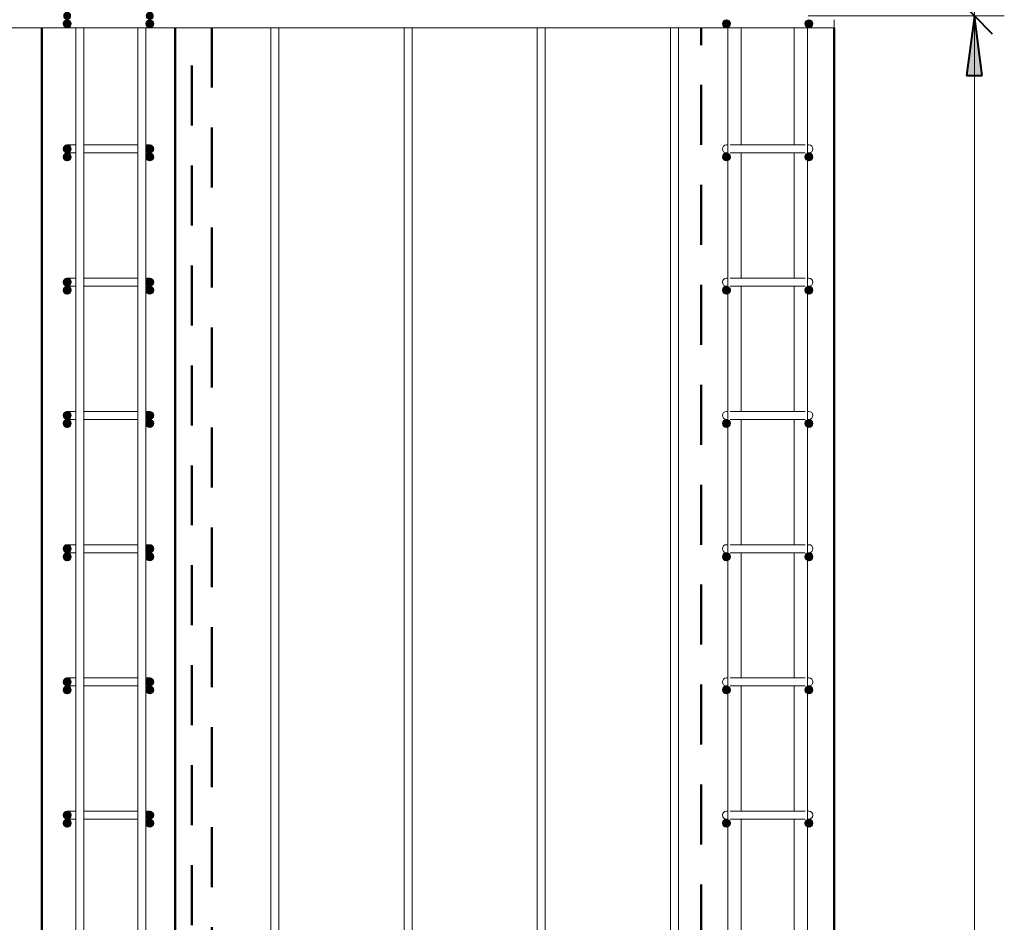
# Model space of a CAD drawing. Header units: millimetres. Extents: x -17457 to 38668, y -1477 to 6786.
# Tile 23 of 104: x -3996 to -2517, y 2344 to 3699. Entities that reach past the tile are written whole.
import ezdxf

# ---------------------------------------------------------------- set-up
doc = ezdxf.new("R2010")
doc.units = ezdxf.units.MM
doc.linetypes.add('ADSK_Невидимые', pattern=[150, 90, -60])
for name, color, linetype, lineweight in [('A-____-____-DIMS', 211, 'Continuous', 9), ('A-____-____-DIMS-30', 211, 'Continuous', 9), ('A-WALL-____-HDLN', 110, 'ADSK_Невидимые', 20), ('A-WALL-____-MCUT', 113, 'Continuous', 50), ('A-WALL-____-OTLN', 113, 'Continuous', 20), ('S-RBAR-____-MCUT', 171, 'Continuous', 20), ('S-RBAR-____-OTLN', 171, 'Continuous', 100)]:
    doc.layers.add(name, color=color, linetype=linetype, lineweight=lineweight)
doc.styles.add('GOST Common_I_1', font='GOST Common Italic.ttf', dxfattribs={"width": 0.8, "height": 75})
doc.dimstyles.new('ADSK_Для_арматуры_Основной_2_5_мм_шаг_кол-во_Стрелки_точный', dxfattribs={"dimscale": 304.8, "dimtxt": 0.247469, "dimasz": 0.295276, "dimexe": 0.147638, "dimexo": 0.000484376, "dimgap": 0.03937, "dimtad": 1, "dimdec": 0, "dimlfac": 304.8, "dimdsep": 46, "dimtxsty": 'GOST Common_I_1', "dimsah": 1, "dimcen": 0.09, "dimdle": 0.147638, "dimazin": 0, "dimtfac": 1, "dimtdec": 4, "dimtix": 1, "dimtmove": 0, "dimatfit": 3, "dimfxl": 1, "dimtvp": 1, "dimtfill": 1, "dimtolj": 1, "dimtzin": 0, "dimarcsym": 2})
doc.dimstyles.new('ADSK_Округление_5мм__Узкий__1', dxfattribs={"dimscale": 304.8, "dimtxt": 0.247469, "dimasz": 0.177165, "dimexe": 0.147638, "dimexo": 0.000322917, "dimgap": 0.03937, "dimtad": 1, "dimdec": 0, "dimlfac": 304.8, "dimrnd": 5, "dimdsep": 46, "dimtxsty": 'GOST Common_I_1', "dimblk1": 'OBLIQUE', "dimblk2": 'OBLIQUE', "dimsah": 1, "dimcen": 0.09, "dimdle": 0.147638, "dimazin": 0, "dimtfac": 1, "dimtdec": 4, "dimtix": 1, "dimtmove": 0, "dimatfit": 3, "dimfxl": 1, "dimtvp": 1, "dimtfill": 1, "dimtolj": 1, "dimtzin": 0, "dimlwd": 20, "dimlwe": 20, "dimarcsym": 2})

# ---------------------------------------------------------------- blocks, each defined once
blk = doc.blocks.new('DIMBLOCK59-КЖ1_Р_ВЭ1_Армирование_9')
at = {"layer": 'A-____-____-DIMS-30', "lineweight": 40}
for p, q in [((-2562.4, 3705), (-2589.4, 3732)), ((-2562.4, 3705), (-2535.4, 3678)), ((-2562.4, -95), (-2589.4, -68)), ((-2562.4, -95), (-2535.4, -122))]:
    blk.add_line(p, q, dxfattribs=at)
at = {"layer": 'A-____-____-DIMS-30', "lineweight": 20}
for p, q in [((-2562.4, 3705), (-2811.8, 3705)), ((-2562.4, -95), (-2562.4, 3705)), ((-2562.4, 3705), (-2517.4, 3705)), ((-2562.4, -95), (-2811.8, -95)), ((-2562.4, -95), (-2517.4, -95))]:
    blk.add_line(p, q, dxfattribs=at)
at = {"layer": 'A-____-____-DIMS-30', "color": 0, "lineweight": 20, "insert": (-2672.4, 1720.6), "char_height": 75, "width": 202.507, "attachment_point": 1, "rotation": 90, "line_spacing_factor": 1.022761, "style": 'GOST Common_I_1', "bg_fill": 3, "box_fill_scale": 1.25, "bg_fill_color": 256, "bg_fill_true_color": 13158600, "bg_fill_transparency": 0}
blk.add_mtext('3800', dxfattribs=at)
blk = doc.blocks.new('_Oblique')
at = {"color": 0, "linetype": 'ByBlock', "lineweight": -2}
blk.add_line((-0.5, -0.5), (0.5, 0.5), dxfattribs=at)
blk = doc.blocks.new('DIMBLOCK60-КЖ1_Р_ВЭ1_Армирование_9')
at = {"layer": 'A-____-____-DIMS-30', "lineweight": 40}
for p, q in [((-2562.4, 3865), (-2589.4, 3892)), ((-2562.4, 3865), (-2535.4, 3838)), ((-2562.4, 3705), (-2589.4, 3732)), ((-2562.4, 3705), (-2535.4, 3678))]:
    blk.add_line(p, q, dxfattribs=at)
at = {"layer": 'A-____-____-DIMS-30', "lineweight": 20}
for p, q in [((-2562.4, 3865), (-2816.8, 3865)), ((-2562.4, 3705), (-2562.4, 3865)), ((-2562.4, 3865), (-2517.4, 3865)), ((-2562.4, 3705), (-2811.8, 3705)), ((-2562.4, 3705), (-2517.4, 3705))]:
    blk.add_line(p, q, dxfattribs=at)
at = {"layer": 'A-____-____-DIMS-30', "color": 0, "lineweight": 20, "insert": (-2672.4, 3727.5), "char_height": 75, "width": 138.073, "attachment_point": 1, "rotation": 90, "line_spacing_factor": 1.022761, "style": 'GOST Common_I_1', "bg_fill": 3, "box_fill_scale": 1.25, "bg_fill_color": 256, "bg_fill_true_color": 13158600, "bg_fill_transparency": 0}
blk.add_mtext('160', dxfattribs=at)
blk = doc.blocks.new('DIMBLOCK108-КЖ1_Р_ВЭ1_Армирование_9')
at = {"layer": 'A-____-____-DIMS-30', "lineweight": 40}
for points in [[(-2562.4, 3865), (-2550.5, 3955), (-2574.2, 3955)], [(-2562.4, 3705), (-2574.2, 3615), (-2550.5, 3615)], [(-2562.4, -95), (-2550.5, -5), (-2574.2, -5)]]:
    blk.add_hatch(color=256, dxfattribs=at).paths.add_polyline_path(points)
for p, q in [((-2550.5, 3955), (-2574.2, 3955)), ((-2574.2, 3955), (-2562.4, 3865)), ((-2562.4, 3865), (-2550.5, 3955)), ((-2562.4, 3705), (-2574.2, 3615)), ((-2550.5, 3615), (-2562.4, 3705)), ((-2574.2, 3615), (-2550.5, 3615)), ((-2550.5, -5), (-2574.2, -5)), ((-2574.2, -5), (-2562.4, -95)), ((-2562.4, -95), (-2550.5, -5))]:
    blk.add_line(p, q, dxfattribs=at)
at = {"layer": 'A-____-____-DIMS-30'}
for p, q in [((-2562.4, 3865), (-2765.8, 3865)), ((-2562.4, 3865), (-2517.4, 3865)), ((-2562.4, 3705), (-2760.8, 3705)), ((-2562.4, -140), (-2562.4, 3705)), ((-2562.4, 3705), (-2517.4, 3705)), ((-2562.4, -95), (-2760.8, -95)), ((-2562.4, -95), (-2517.4, -95))]:
    blk.add_line(p, q, dxfattribs=at)
at = {"layer": 'A-____-____-DIMS-30', "color": 0, "insert": (-2672.4, 1578.7), "char_height": 75, "width": 543.086, "attachment_point": 1, "rotation": 90, "line_spacing_factor": 1.022761, "style": 'GOST Common_I_1', "bg_fill": 3, "box_fill_scale": 1.25, "bg_fill_color": 256, "bg_fill_true_color": 13158600, "bg_fill_transparency": 0}
blk.add_mtext('200x19=3800', dxfattribs=at)
blk = doc.blocks.new('_None')
blk = doc.blocks.new('DIMBLOCK109-КЖ1_Р_ВЭ1_Армирование_9')
at = {"layer": 'A-____-____-DIMS-30', "lineweight": 40}
for points in [[(-2562.4, 3865), (-2550.5, 3955), (-2574.2, 3955)], [(-2562.4, 3705), (-2574.2, 3615), (-2550.5, 3615)]]:
    blk.add_hatch(color=256, dxfattribs=at).paths.add_polyline_path(points)
at = {"layer": 'A-____-____-DIMS-30'}
for p, q in [((-2562.4, 3705), (-2562.4, 4027.8)), ((-2562.4, 3865), (-2765.8, 3865)), ((-2562.4, 3865), (-2517.4, 3865)), ((-2562.4, 3705), (-2760.8, 3705)), ((-2562.4, 3705), (-2517.4, 3705))]:
    blk.add_line(p, q, dxfattribs=at)
at = {"layer": 'A-____-____-DIMS-30', "lineweight": 40}
for p, q in [((-2550.5, 3955), (-2574.2, 3955)), ((-2574.2, 3955), (-2562.4, 3865)), ((-2562.4, 3865), (-2550.5, 3955)), ((-2562.4, 3705), (-2574.2, 3615)), ((-2550.5, 3615), (-2562.4, 3705)), ((-2574.2, 3615), (-2550.5, 3615))]:
    blk.add_line(p, q, dxfattribs=at)
at = {"layer": 'A-____-____-DIMS-30', "color": 0, "insert": (-2672.4, 3727.5), "char_height": 75, "width": 138.073, "attachment_point": 1, "rotation": 90, "line_spacing_factor": 1.022761, "style": 'GOST Common_I_1', "bg_fill": 3, "box_fill_scale": 1.25, "bg_fill_color": 256, "bg_fill_true_color": 13158600, "bg_fill_transparency": 0}
blk.add_mtext('160', dxfattribs=at)

msp = doc.modelspace()

# ---------------------------------------------------------------- hatches: boundary and pattern name
at = {"layer": 'S-RBAR-____-MCUT'}
h = msp.add_hatch(color=256, dxfattribs=at)
edge = h.paths.add_edge_path()
edge.add_arc((-3924.769, 3705), 6, 0, 360)
h = msp.add_hatch(color=256, dxfattribs=at)
edge = h.paths.add_edge_path()
edge.add_arc((-3924.769, 3693), 6, 0, 360)
for points in [[(-3924.769, 3699), (-3919.5728, 3702), (-3919.5728, 3708), (-3924.769, 3711), (-3929.9651, 3708), (-3929.9651, 3702)], [(-3924.769, 3687), (-3919.5728, 3690), (-3919.5728, 3696), (-3924.769, 3699), (-3929.9651, 3696), (-3929.9651, 3690)], [(-3800.769, 3699), (-3795.5728, 3702), (-3795.5728, 3708), (-3800.769, 3711), (-3805.9651, 3708), (-3805.9651, 3702)], [(-3800.769, 3687), (-3795.5728, 3690), (-3795.5728, 3696), (-3800.769, 3699), (-3805.9651, 3696), (-3805.9651, 3690)], [(-3924.769, 3499), (-3919.5728, 3502), (-3919.5728, 3508), (-3924.769, 3511), (-3929.9651, 3508), (-3929.9651, 3502)], [(-3800.769, 3499), (-3795.5728, 3502), (-3795.5728, 3508), (-3800.769, 3511), (-3805.9651, 3508), (-3805.9651, 3502)], [(-3924.769, 3487), (-3919.5728, 3490), (-3919.5728, 3496), (-3924.769, 3499), (-3929.9651, 3496), (-3929.9651, 3490)], [(-3800.769, 3487), (-3795.5728, 3490), (-3795.5728, 3496), (-3800.769, 3499), (-3805.9651, 3496), (-3805.9651, 3490)], [(-3924.769, 3299), (-3919.5728, 3302), (-3919.5728, 3308), (-3924.769, 3311), (-3929.9651, 3308), (-3929.9651, 3302)], [(-3924.769, 3287), (-3919.5728, 3290), (-3919.5728, 3296), (-3924.769, 3299), (-3929.9651, 3296), (-3929.9651, 3290)], [(-3800.769, 3299), (-3795.5728, 3302), (-3795.5728, 3308), (-3800.769, 3311), (-3805.9651, 3308), (-3805.9651, 3302)], [(-3800.769, 3287), (-3795.5728, 3290), (-3795.5728, 3296), (-3800.769, 3299), (-3805.9651, 3296), (-3805.9651, 3290)], [(-3924.769, 3099), (-3919.5728, 3102), (-3919.5728, 3108), (-3924.769, 3111), (-3929.9651, 3108), (-3929.9651, 3102)], [(-3800.769, 3099), (-3795.5728, 3102), (-3795.5728, 3108), (-3800.769, 3111), (-3805.9651, 3108), (-3805.9651, 3102)], [(-3924.769, 3087), (-3919.5728, 3090), (-3919.5728, 3096), (-3924.769, 3099), (-3929.9651, 3096), (-3929.9651, 3090)], [(-3800.769, 3087), (-3795.5728, 3090), (-3795.5728, 3096), (-3800.769, 3099), (-3805.9651, 3096), (-3805.9651, 3090)], [(-3924.769, 2899), (-3919.5728, 2902), (-3919.5728, 2908), (-3924.769, 2911), (-3929.9651, 2908), (-3929.9651, 2902)], [(-3924.769, 2887), (-3919.5728, 2890), (-3919.5728, 2896), (-3924.769, 2899), (-3929.9651, 2896), (-3929.9651, 2890)], [(-3800.769, 2899), (-3795.5728, 2902), (-3795.5728, 2908), (-3800.769, 2911), (-3805.9651, 2908), (-3805.9651, 2902)], [(-3800.769, 2887), (-3795.5728, 2890), (-3795.5728, 2896), (-3800.769, 2899), (-3805.9651, 2896), (-3805.9651, 2890)], [(-3924.769, 2699), (-3919.5728, 2702), (-3919.5728, 2708), (-3924.769, 2711), (-3929.9651, 2708), (-3929.9651, 2702)], [(-3800.769, 2699), (-3795.5728, 2702), (-3795.5728, 2708), (-3800.769, 2711), (-3805.9651, 2708), (-3805.9651, 2702)], [(-3924.769, 2687), (-3919.5728, 2690), (-3919.5728, 2696), (-3924.769, 2699), (-3929.9651, 2696), (-3929.9651, 2690)], [(-3800.769, 2687), (-3795.5728, 2690), (-3795.5728, 2696), (-3800.769, 2699), (-3805.9651, 2696), (-3805.9651, 2690)], [(-3924.769, 2499), (-3919.5728, 2502), (-3919.5728, 2508), (-3924.769, 2511), (-3929.9651, 2508), (-3929.9651, 2502)], [(-3924.769, 2487), (-3919.5728, 2490), (-3919.5728, 2496), (-3924.769, 2499), (-3929.9651, 2496), (-3929.9651, 2490)], [(-3800.769, 2499), (-3795.5728, 2502), (-3795.5728, 2508), (-3800.769, 2511), (-3805.9651, 2508), (-3805.9651, 2502)], [(-3800.769, 2487), (-3795.5728, 2490), (-3795.5728, 2496), (-3800.769, 2499), (-3805.9651, 2496), (-3805.9651, 2490)]]:
    msp.add_hatch(color=256, dxfattribs=at).paths.add_polyline_path(points)
h = msp.add_hatch(color=256, dxfattribs=at)
edge = h.paths.add_edge_path()
edge.add_arc((-3800.769, 3705), 6, 0, 360)
h = msp.add_hatch(color=256, dxfattribs=at)
edge = h.paths.add_edge_path()
edge.add_arc((-3800.769, 3693), 6, 0, 360)
h = msp.add_hatch(color=256, dxfattribs=at)
edge = h.paths.add_edge_path()
edge.add_arc((-3924.769, 3505), 6, 0, 360)
h = msp.add_hatch(color=256, dxfattribs=at)
edge = h.paths.add_edge_path()
edge.add_arc((-3800.769, 3505), 6, 0, 360)
h = msp.add_hatch(color=256, dxfattribs=at)
edge = h.paths.add_edge_path()
edge.add_arc((-3924.769, 3493), 6, 0, 360)
h = msp.add_hatch(color=256, dxfattribs=at)
edge = h.paths.add_edge_path()
edge.add_arc((-3800.769, 3493), 6, 0, 360)
h = msp.add_hatch(color=256, dxfattribs=at)
edge = h.paths.add_edge_path()
edge.add_arc((-3924.769, 3305), 6, 0, 360)
h = msp.add_hatch(color=256, dxfattribs=at)
edge = h.paths.add_edge_path()
edge.add_arc((-3924.769, 3293), 6, 0, 360)
h = msp.add_hatch(color=256, dxfattribs=at)
edge = h.paths.add_edge_path()
edge.add_arc((-3800.769, 3305), 6, 0, 360)
h = msp.add_hatch(color=256, dxfattribs=at)
edge = h.paths.add_edge_path()
edge.add_arc((-3800.769, 3293), 6, 0, 360)
h = msp.add_hatch(color=256, dxfattribs=at)
edge = h.paths.add_edge_path()
edge.add_arc((-3924.769, 3105), 6, 0, 360)
h = msp.add_hatch(color=256, dxfattribs=at)
edge = h.paths.add_edge_path()
edge.add_arc((-3800.769, 3105), 6, 0, 360)
h = msp.add_hatch(color=256, dxfattribs=at)
edge = h.paths.add_edge_path()
edge.add_arc((-3924.769, 3093), 6, 0, 360)
h = msp.add_hatch(color=256, dxfattribs=at)
edge = h.paths.add_edge_path()
edge.add_arc((-3800.769, 3093), 6, 0, 360)
h = msp.add_hatch(color=256, dxfattribs=at)
edge = h.paths.add_edge_path()
edge.add_arc((-3924.769, 2905), 6, 0, 360)
h = msp.add_hatch(color=256, dxfattribs=at)
edge = h.paths.add_edge_path()
edge.add_arc((-3924.769, 2893), 6, 0, 360)
h = msp.add_hatch(color=256, dxfattribs=at)
edge = h.paths.add_edge_path()
edge.add_arc((-3800.769, 2905), 6, 0, 360)
h = msp.add_hatch(color=256, dxfattribs=at)
edge = h.paths.add_edge_path()
edge.add_arc((-3800.769, 2893), 6, 0, 360)
h = msp.add_hatch(color=256, dxfattribs=at)
edge = h.paths.add_edge_path()
edge.add_arc((-3924.769, 2705), 6, 0, 360)
h = msp.add_hatch(color=256, dxfattribs=at)
edge = h.paths.add_edge_path()
edge.add_arc((-3800.769, 2705), 6, 0, 360)
h = msp.add_hatch(color=256, dxfattribs=at)
edge = h.paths.add_edge_path()
edge.add_arc((-3924.769, 2693), 6, 0, 360)
h = msp.add_hatch(color=256, dxfattribs=at)
edge = h.paths.add_edge_path()
edge.add_arc((-3800.769, 2693), 6, 0, 360)
h = msp.add_hatch(color=256, dxfattribs=at)
edge = h.paths.add_edge_path()
edge.add_arc((-3924.769, 2505), 6, 0, 360)
h = msp.add_hatch(color=256, dxfattribs=at)
edge = h.paths.add_edge_path()
edge.add_arc((-3924.769, 2493), 6, 0, 360)
h = msp.add_hatch(color=256, dxfattribs=at)
edge = h.paths.add_edge_path()
edge.add_arc((-3800.769, 2505), 6, 0, 360)
h = msp.add_hatch(color=256, dxfattribs=at)
edge = h.paths.add_edge_path()
edge.add_arc((-3800.769, 2493), 6, 0, 360)
at = {"layer": 'S-RBAR-____-OTLN', "lineweight": 20}
h = msp.add_hatch(color=256, dxfattribs=at)
edge = h.paths.add_edge_path()
edge.add_arc((-2934.7693, 3693), 6, 0, 360)
for points in [[(-2934.7693, 3687), (-2929.5731, 3690), (-2929.5731, 3696), (-2934.7693, 3699), (-2939.9654, 3696), (-2939.9654, 3690)], [(-2810.7693, 3687), (-2805.5731, 3690), (-2805.5731, 3696), (-2810.7693, 3699), (-2815.9654, 3696), (-2815.9654, 3690)], [(-2934.7693, 3487), (-2929.5731, 3490), (-2929.5731, 3496), (-2934.7693, 3499), (-2939.9654, 3496), (-2939.9654, 3490)], [(-2810.7693, 3487), (-2805.5731, 3490), (-2805.5731, 3496), (-2810.7693, 3499), (-2815.9654, 3496), (-2815.9654, 3490)], [(-2934.7693, 3287), (-2929.5731, 3290), (-2929.5731, 3296), (-2934.7693, 3299), (-2939.9654, 3296), (-2939.9654, 3290)], [(-2810.7693, 3287), (-2805.5731, 3290), (-2805.5731, 3296), (-2810.7693, 3299), (-2815.9654, 3296), (-2815.9654, 3290)], [(-2934.7693, 3087), (-2929.5731, 3090), (-2929.5731, 3096), (-2934.7693, 3099), (-2939.9654, 3096), (-2939.9654, 3090)], [(-2810.7693, 3087), (-2805.5731, 3090), (-2805.5731, 3096), (-2810.7693, 3099), (-2815.9654, 3096), (-2815.9654, 3090)], [(-2934.7693, 2887), (-2929.5731, 2890), (-2929.5731, 2896), (-2934.7693, 2899), (-2939.9654, 2896), (-2939.9654, 2890)], [(-2810.7693, 2887), (-2805.5731, 2890), (-2805.5731, 2896), (-2810.7693, 2899), (-2815.9654, 2896), (-2815.9654, 2890)], [(-2934.7693, 2687), (-2929.5731, 2690), (-2929.5731, 2696), (-2934.7693, 2699), (-2939.9654, 2696), (-2939.9654, 2690)], [(-2810.7693, 2687), (-2805.5731, 2690), (-2805.5731, 2696), (-2810.7693, 2699), (-2815.9654, 2696), (-2815.9654, 2690)], [(-2934.7693, 2487), (-2929.5731, 2490), (-2929.5731, 2496), (-2934.7693, 2499), (-2939.9654, 2496), (-2939.9654, 2490)], [(-2810.7693, 2487), (-2805.5731, 2490), (-2805.5731, 2496), (-2810.7693, 2499), (-2815.9654, 2496), (-2815.9654, 2490)]]:
    msp.add_hatch(color=256, dxfattribs=at).paths.add_polyline_path(points)
h = msp.add_hatch(color=256, dxfattribs=at)
edge = h.paths.add_edge_path()
edge.add_arc((-2810.7693, 3693), 6, 0, 360)
h = msp.add_hatch(color=256, dxfattribs=at)
edge = h.paths.add_edge_path()
edge.add_arc((-2934.7693, 3493), 6, 0, 360)
h = msp.add_hatch(color=256, dxfattribs=at)
edge = h.paths.add_edge_path()
edge.add_arc((-2810.7693, 3493), 6, 0, 360)
h = msp.add_hatch(color=256, dxfattribs=at)
edge = h.paths.add_edge_path()
edge.add_arc((-2934.7693, 3293), 6, 0, 360)
h = msp.add_hatch(color=256, dxfattribs=at)
edge = h.paths.add_edge_path()
edge.add_arc((-2810.7693, 3293), 6, 0, 360)
h = msp.add_hatch(color=256, dxfattribs=at)
edge = h.paths.add_edge_path()
edge.add_arc((-2934.7693, 3093), 6, 0, 360)
h = msp.add_hatch(color=256, dxfattribs=at)
edge = h.paths.add_edge_path()
edge.add_arc((-2810.7693, 3093), 6, 0, 360)
h = msp.add_hatch(color=256, dxfattribs=at)
edge = h.paths.add_edge_path()
edge.add_arc((-2934.7693, 2893), 6, 0, 360)
h = msp.add_hatch(color=256, dxfattribs=at)
edge = h.paths.add_edge_path()
edge.add_arc((-2810.7693, 2893), 6, 0, 360)
h = msp.add_hatch(color=256, dxfattribs=at)
edge = h.paths.add_edge_path()
edge.add_arc((-2934.7693, 2693), 6, 0, 360)
h = msp.add_hatch(color=256, dxfattribs=at)
edge = h.paths.add_edge_path()
edge.add_arc((-2810.7693, 2693), 6, 0, 360)
h = msp.add_hatch(color=256, dxfattribs=at)
edge = h.paths.add_edge_path()
edge.add_arc((-2934.7693, 2493), 6, 0, 360)
h = msp.add_hatch(color=256, dxfattribs=at)
edge = h.paths.add_edge_path()
edge.add_arc((-2810.7693, 2493), 6, 0, 360)

# ---------------------------------------------------------------- linework, layer by layer
at = {"layer": 'A-WALL-____-HDLN', "lineweight": 50}
for p, q in [((-3737.7696, -59.9504), (-3737.7696, 3687)), ((-3707.7696, 3687), (-3707.7696, -59.9504)), ((-2972.7693, -89), (-2972.7693, 3687))]:
    msp.add_line(p, q, dxfattribs=at)
at = {"layer": 'A-WALL-____-MCUT'}
for p, q in [((-3962.769, 3687), (-3962.769, -101)), ((-3762.769, -101), (-3762.769, 3687))]:
    msp.add_line(p, q, dxfattribs=at)
at = {"layer": 'A-WALL-____-OTLN', "lineweight": 50}
msp.add_line((-2772.7693, -101), (-2772.7693, 3687), dxfattribs=at)
at = {"layer": 'S-RBAR-____-MCUT'}
for p, q in [((-3929.9651, 3702), (-3924.769, 3699)), ((-3924.769, 3699), (-3929.9651, 3696)), ((-3924.769, 3699), (-3919.5728, 3702)), ((-3919.5728, 3696), (-3924.769, 3699)), ((-3805.9651, 3702), (-3800.769, 3699)), ((-3800.769, 3699), (-3805.9651, 3696)), ((-3800.769, 3699), (-3795.5728, 3702)), ((-3795.5728, 3696), (-3800.769, 3699)), ((-3929.9651, 3696), (-3929.9651, 3690)), ((-3929.9651, 3690), (-3924.769, 3687)), ((-3924.769, 3687), (-3919.5728, 3690)), ((-3919.5728, 3690), (-3919.5728, 3696)), ((-3805.9651, 3696), (-3805.9651, 3690)), ((-3805.9651, 3690), (-3800.769, 3687)), ((-3800.769, 3687), (-3795.5728, 3690)), ((-3795.5728, 3690), (-3795.5728, 3696)), ((-3924.769, 3511), (-3929.9651, 3508)), ((-3929.9651, 3508), (-3929.9651, 3502)), ((-3919.5728, 3508), (-3924.769, 3511)), ((-3919.5728, 3502), (-3919.5728, 3508)), ((-3800.769, 3511), (-3805.9651, 3508)), ((-3805.9651, 3508), (-3805.9651, 3502)), ((-3795.5728, 3508), (-3800.769, 3511)), ((-3795.5728, 3502), (-3795.5728, 3508)), ((-3929.9651, 3502), (-3924.769, 3499)), ((-3924.769, 3499), (-3929.9651, 3496)), ((-3929.9651, 3496), (-3929.9651, 3490)), ((-3929.9651, 3490), (-3924.769, 3487)), ((-3924.769, 3499), (-3919.5728, 3502)), ((-3919.5728, 3496), (-3924.769, 3499)), ((-3924.769, 3487), (-3919.5728, 3490)), ((-3919.5728, 3490), (-3919.5728, 3496)), ((-3805.9651, 3502), (-3800.769, 3499)), ((-3800.769, 3499), (-3805.9651, 3496)), ((-3805.9651, 3496), (-3805.9651, 3490)), ((-3805.9651, 3490), (-3800.769, 3487)), ((-3800.769, 3499), (-3795.5728, 3502)), ((-3795.5728, 3496), (-3800.769, 3499)), ((-3800.769, 3487), (-3795.5728, 3490)), ((-3795.5728, 3490), (-3795.5728, 3496)), ((-3924.769, 3311), (-3929.9651, 3308)), ((-3929.9651, 3308), (-3929.9651, 3302)), ((-3929.9651, 3302), (-3924.769, 3299)), ((-3924.769, 3299), (-3929.9651, 3296)), ((-3919.5728, 3308), (-3924.769, 3311)), ((-3924.769, 3299), (-3919.5728, 3302)), ((-3919.5728, 3296), (-3924.769, 3299)), ((-3919.5728, 3302), (-3919.5728, 3308)), ((-3800.769, 3311), (-3805.9651, 3308)), ((-3805.9651, 3308), (-3805.9651, 3302)), ((-3805.9651, 3302), (-3800.769, 3299)), ((-3800.769, 3299), (-3805.9651, 3296)), ((-3795.5728, 3308), (-3800.769, 3311)), ((-3800.769, 3299), (-3795.5728, 3302)), ((-3795.5728, 3296), (-3800.769, 3299)), ((-3795.5728, 3302), (-3795.5728, 3308)), ((-3929.9651, 3296), (-3929.9651, 3290)), ((-3929.9651, 3290), (-3924.769, 3287)), ((-3924.769, 3287), (-3919.5728, 3290)), ((-3919.5728, 3290), (-3919.5728, 3296)), ((-3805.9651, 3296), (-3805.9651, 3290)), ((-3805.9651, 3290), (-3800.769, 3287)), ((-3800.769, 3287), (-3795.5728, 3290)), ((-3795.5728, 3290), (-3795.5728, 3296)), ((-3924.769, 3111), (-3929.9651, 3108)), ((-3929.9651, 3108), (-3929.9651, 3102)), ((-3919.5728, 3108), (-3924.769, 3111)), ((-3919.5728, 3102), (-3919.5728, 3108)), ((-3800.769, 3111), (-3805.9651, 3108)), ((-3805.9651, 3108), (-3805.9651, 3102)), ((-3795.5728, 3108), (-3800.769, 3111)), ((-3795.5728, 3102), (-3795.5728, 3108)), ((-3929.9651, 3102), (-3924.769, 3099)), ((-3924.769, 3099), (-3929.9651, 3096)), ((-3929.9651, 3096), (-3929.9651, 3090)), ((-3924.769, 3099), (-3919.5728, 3102)), ((-3919.5728, 3096), (-3924.769, 3099)), ((-3919.5728, 3090), (-3919.5728, 3096)), ((-3805.9651, 3102), (-3800.769, 3099)), ((-3800.769, 3099), (-3805.9651, 3096)), ((-3805.9651, 3096), (-3805.9651, 3090)), ((-3800.769, 3099), (-3795.5728, 3102)), ((-3795.5728, 3096), (-3800.769, 3099)), ((-3795.5728, 3090), (-3795.5728, 3096)), ((-3929.9651, 3090), (-3924.769, 3087)), ((-3924.769, 3087), (-3919.5728, 3090)), ((-3805.9651, 3090), (-3800.769, 3087)), ((-3800.769, 3087), (-3795.5728, 3090)), ((-3924.769, 2911), (-3929.9651, 2908)), ((-3929.9651, 2908), (-3929.9651, 2902)), ((-3929.9651, 2902), (-3924.769, 2899)), ((-3924.769, 2899), (-3929.9651, 2896)), ((-3919.5728, 2908), (-3924.769, 2911)), ((-3924.769, 2899), (-3919.5728, 2902)), ((-3919.5728, 2896), (-3924.769, 2899)), ((-3919.5728, 2902), (-3919.5728, 2908)), ((-3800.769, 2911), (-3805.9651, 2908)), ((-3805.9651, 2908), (-3805.9651, 2902)), ((-3805.9651, 2902), (-3800.769, 2899)), ((-3800.769, 2899), (-3805.9651, 2896)), ((-3795.5728, 2908), (-3800.769, 2911)), ((-3800.769, 2899), (-3795.5728, 2902)), ((-3795.5728, 2896), (-3800.769, 2899)), ((-3795.5728, 2902), (-3795.5728, 2908)), ((-3929.9651, 2896), (-3929.9651, 2890)), ((-3929.9651, 2890), (-3924.769, 2887)), ((-3924.769, 2887), (-3919.5728, 2890)), ((-3919.5728, 2890), (-3919.5728, 2896)), ((-3805.9651, 2896), (-3805.9651, 2890)), ((-3805.9651, 2890), (-3800.769, 2887)), ((-3800.769, 2887), (-3795.5728, 2890)), ((-3795.5728, 2890), (-3795.5728, 2896)), ((-3924.769, 2711), (-3929.9651, 2708)), ((-3929.9651, 2708), (-3929.9651, 2702)), ((-3919.5728, 2708), (-3924.769, 2711)), ((-3919.5728, 2702), (-3919.5728, 2708)), ((-3800.769, 2711), (-3805.9651, 2708)), ((-3805.9651, 2708), (-3805.9651, 2702)), ((-3795.5728, 2708), (-3800.769, 2711)), ((-3795.5728, 2702), (-3795.5728, 2708)), ((-3929.9651, 2702), (-3924.769, 2699)), ((-3924.769, 2699), (-3929.9651, 2696)), ((-3929.9651, 2696), (-3929.9651, 2690)), ((-3924.769, 2699), (-3919.5728, 2702)), ((-3919.5728, 2696), (-3924.769, 2699)), ((-3919.5728, 2690), (-3919.5728, 2696)), ((-3805.9651, 2702), (-3800.769, 2699)), ((-3800.769, 2699), (-3805.9651, 2696)), ((-3805.9651, 2696), (-3805.9651, 2690)), ((-3800.769, 2699), (-3795.5728, 2702)), ((-3795.5728, 2696), (-3800.769, 2699)), ((-3795.5728, 2690), (-3795.5728, 2696)), ((-3929.9651, 2690), (-3924.769, 2687)), ((-3924.769, 2687), (-3919.5728, 2690)), ((-3805.9651, 2690), (-3800.769, 2687)), ((-3800.769, 2687), (-3795.5728, 2690)), ((-3924.769, 2511), (-3929.9651, 2508)), ((-3929.9651, 2508), (-3929.9651, 2502)), ((-3929.9651, 2502), (-3924.769, 2499)), ((-3924.769, 2499), (-3929.9651, 2496)), ((-3919.5728, 2508), (-3924.769, 2511)), ((-3924.769, 2499), (-3919.5728, 2502)), ((-3919.5728, 2496), (-3924.769, 2499)), ((-3919.5728, 2502), (-3919.5728, 2508)), ((-3800.769, 2511), (-3805.9651, 2508)), ((-3805.9651, 2508), (-3805.9651, 2502)), ((-3805.9651, 2502), (-3800.769, 2499)), ((-3800.769, 2499), (-3805.9651, 2496)), ((-3795.5728, 2508), (-3800.769, 2511)), ((-3800.769, 2499), (-3795.5728, 2502)), ((-3795.5728, 2496), (-3800.769, 2499)), ((-3795.5728, 2502), (-3795.5728, 2508)), ((-3929.9651, 2496), (-3929.9651, 2490)), ((-3929.9651, 2490), (-3924.769, 2487)), ((-3924.769, 2487), (-3919.5728, 2490)), ((-3919.5728, 2490), (-3919.5728, 2496)), ((-3805.9651, 2496), (-3805.9651, 2490)), ((-3805.9651, 2490), (-3800.769, 2487)), ((-3800.769, 2487), (-3795.5728, 2490)), ((-3795.5728, 2490), (-3795.5728, 2496))]:
    msp.add_line(p, q, dxfattribs=at)
for centre in [(-3924.769, 3693), (-3800.769, 3693), (-3924.769, 3505), (-3800.769, 3505), (-3924.769, 3493), (-3800.769, 3493), (-3924.769, 3305), (-3924.769, 3293), (-3800.769, 3305), (-3800.769, 3293), (-3924.769, 3105), (-3800.769, 3105), (-3924.769, 3093), (-3800.769, 3093), (-3924.769, 2905), (-3924.769, 2893), (-3800.769, 2905), (-3800.769, 2893), (-3924.769, 2705), (-3800.769, 2705), (-3924.769, 2693), (-3800.769, 2693), (-3924.769, 2505), (-3924.769, 2493), (-3800.769, 2505), (-3800.769, 2493)]:
    msp.add_circle(centre, 6, dxfattribs=at)
at = {"layer": 'S-RBAR-____-OTLN', "lineweight": 20}
for p, q in [((-2934.7693, 3699), (-2939.9654, 3696)), ((-2929.5731, 3696), (-2934.7693, 3699)), ((-2810.7693, 3699), (-2815.9654, 3696)), ((-2805.5731, 3696), (-2810.7693, 3699)), ((-2772.7693, 3699), (-2772.7693, 3687)), ((-2772.7693, 3687), (-8822.7689, 3687)), ((-3911.7395, -101), (-3911.7395, 3687)), ((-3899.7395, -101), (-3899.7395, 3687)), ((-3818.769, -101), (-3818.769, 3687)), ((-3806.769, -101), (-3806.769, 3687)), ((-3618.769, -101), (-3618.769, 3687)), ((-3606.769, -101), (-3606.769, 3687)), ((-3418.769, -101), (-3418.769, 3687)), ((-3406.769, -101), (-3406.769, 3687)), ((-3218.769, -89), (-3218.769, 3687)), ((-3206.769, -89), (-3206.769, 3687)), ((-3018.769, -89), (-3018.769, 3687)), ((-3006.769, -89), (-3006.769, 3687)), ((-2939.9654, 3696), (-2939.9654, 3690)), ((-2939.9654, 3690), (-2934.7693, 3687)), ((-2934.7693, 3687), (-2929.5731, 3690)), ((-2932.7693, -89), (-2932.7693, 3687)), ((-2929.5731, 3690), (-2929.5731, 3696)), ((-2912.7693, 3511), (-2912.7693, 3687)), ((-2832.7693, 3511), (-2832.7693, 3687)), ((-2815.9654, 3696), (-2815.9654, 3690)), ((-2815.9654, 3690), (-2810.7693, 3687)), ((-2812.7693, -101), (-2812.7693, 3687)), ((-2810.7693, 3687), (-2805.5731, 3690)), ((-2805.5731, 3690), (-2805.5731, 3696)), ((-3924.769, 3511), (-3911.9093, 3511)), ((-3899.8074, 3511), (-3888.769, 3511)), ((-3888.769, 3511), (-3836.769, 3511)), ((-3836.769, 3511), (-3818.769, 3511)), ((-3806.6062, 3511), (-3800.769, 3511)), ((-2932.9633, 3511), (-2934.7693, 3511)), ((-2898.7693, 3511), (-2929.0627, 3511)), ((-2898.7693, 3511), (-2846.7693, 3511)), ((-2816.4759, 3511), (-2846.7693, 3511)), ((-2810.7693, 3511), (-2812.5753, 3511)), ((-3924.769, 3499), (-3911.9093, 3499)), ((-3899.8074, 3499), (-3888.769, 3499)), ((-3888.769, 3499), (-3836.769, 3499)), ((-3836.769, 3499), (-3818.769, 3499)), ((-3806.6062, 3499), (-3800.769, 3499)), ((-2934.7693, 3499), (-2939.9654, 3496)), ((-2939.9654, 3496), (-2939.9654, 3490)), ((-2939.9654, 3490), (-2934.7693, 3487)), ((-2929.5731, 3496), (-2934.7693, 3499)), ((-2932.9633, 3499), (-2934.7693, 3499)), ((-2934.7693, 3487), (-2929.5731, 3490)), ((-2929.5731, 3490), (-2929.5731, 3496)), ((-2898.7693, 3499), (-2929.0627, 3499)), ((-2912.7693, 3311), (-2912.7693, 3499)), ((-2898.7693, 3499), (-2846.7693, 3499)), ((-2816.4759, 3499), (-2846.7693, 3499)), ((-2832.7693, 3311), (-2832.7693, 3499)), ((-2810.7693, 3499), (-2815.9654, 3496)), ((-2815.9654, 3496), (-2815.9654, 3490)), ((-2815.9654, 3490), (-2810.7693, 3487)), ((-2810.7693, 3499), (-2812.5753, 3499)), ((-2805.5731, 3496), (-2810.7693, 3499)), ((-2810.7693, 3487), (-2805.5731, 3490)), ((-2805.5731, 3490), (-2805.5731, 3496)), ((-3924.769, 3311), (-3911.9093, 3311)), ((-3924.769, 3299), (-3911.9093, 3299)), ((-3899.8074, 3311), (-3888.769, 3311)), ((-3899.8074, 3299), (-3888.769, 3299)), ((-3888.769, 3311), (-3836.769, 3311)), ((-3888.769, 3299), (-3836.769, 3299)), ((-3836.769, 3311), (-3818.769, 3311)), ((-3836.769, 3299), (-3818.769, 3299)), ((-3806.6062, 3311), (-3800.769, 3311)), ((-3806.6062, 3299), (-3800.769, 3299)), ((-2934.7693, 3299), (-2939.9654, 3296)), ((-2932.9633, 3311), (-2934.7693, 3311)), ((-2929.5731, 3296), (-2934.7693, 3299)), ((-2932.9633, 3299), (-2934.7693, 3299)), ((-2898.7693, 3311), (-2929.0627, 3311)), ((-2898.7693, 3299), (-2929.0627, 3299)), ((-2912.7693, 3111), (-2912.7693, 3299)), ((-2898.7693, 3311), (-2846.7693, 3311)), ((-2898.7693, 3299), (-2846.7693, 3299)), ((-2816.4759, 3311), (-2846.7693, 3311)), ((-2816.4759, 3299), (-2846.7693, 3299)), ((-2832.7693, 3111), (-2832.7693, 3299)), ((-2810.7693, 3299), (-2815.9654, 3296)), ((-2810.7693, 3311), (-2812.5753, 3311)), ((-2810.7693, 3299), (-2812.5753, 3299)), ((-2805.5731, 3296), (-2810.7693, 3299)), ((-2939.9654, 3296), (-2939.9654, 3290)), ((-2939.9654, 3290), (-2934.7693, 3287)), ((-2934.7693, 3287), (-2929.5731, 3290)), ((-2929.5731, 3290), (-2929.5731, 3296)), ((-2815.9654, 3296), (-2815.9654, 3290)), ((-2815.9654, 3290), (-2810.7693, 3287)), ((-2810.7693, 3287), (-2805.5731, 3290)), ((-2805.5731, 3290), (-2805.5731, 3296)), ((-3924.769, 3111), (-3911.9093, 3111)), ((-3899.8074, 3111), (-3888.769, 3111)), ((-3888.769, 3111), (-3836.769, 3111)), ((-3836.769, 3111), (-3818.769, 3111)), ((-3806.6062, 3111), (-3800.769, 3111)), ((-2932.9633, 3111), (-2934.7693, 3111)), ((-2898.7693, 3111), (-2929.0627, 3111)), ((-2898.7693, 3111), (-2846.7693, 3111)), ((-2816.4759, 3111), (-2846.7693, 3111)), ((-2810.7693, 3111), (-2812.5753, 3111)), ((-3924.769, 3099), (-3911.9093, 3099)), ((-3899.8074, 3099), (-3888.769, 3099)), ((-3888.769, 3099), (-3836.769, 3099)), ((-3836.769, 3099), (-3818.769, 3099)), ((-3806.6062, 3099), (-3800.769, 3099)), ((-2934.7693, 3099), (-2939.9654, 3096)), ((-2939.9654, 3096), (-2939.9654, 3090)), ((-2929.5731, 3096), (-2934.7693, 3099)), ((-2932.9633, 3099), (-2934.7693, 3099)), ((-2929.5731, 3090), (-2929.5731, 3096)), ((-2898.7693, 3099), (-2929.0627, 3099)), ((-2912.7693, 2911), (-2912.7693, 3099)), ((-2898.7693, 3099), (-2846.7693, 3099)), ((-2816.4759, 3099), (-2846.7693, 3099)), ((-2832.7693, 2911), (-2832.7693, 3099)), ((-2810.7693, 3099), (-2815.9654, 3096)), ((-2815.9654, 3096), (-2815.9654, 3090)), ((-2810.7693, 3099), (-2812.5753, 3099)), ((-2805.5731, 3096), (-2810.7693, 3099)), ((-2805.5731, 3090), (-2805.5731, 3096)), ((-2939.9654, 3090), (-2934.7693, 3087)), ((-2934.7693, 3087), (-2929.5731, 3090)), ((-2815.9654, 3090), (-2810.7693, 3087)), ((-2810.7693, 3087), (-2805.5731, 3090)), ((-3924.769, 2911), (-3911.9093, 2911)), ((-3924.769, 2899), (-3911.9093, 2899)), ((-3899.8074, 2911), (-3888.769, 2911)), ((-3899.8074, 2899), (-3888.769, 2899)), ((-3888.769, 2911), (-3836.769, 2911)), ((-3888.769, 2899), (-3836.769, 2899)), ((-3836.769, 2911), (-3818.769, 2911)), ((-3836.769, 2899), (-3818.769, 2899)), ((-3806.6062, 2911), (-3800.769, 2911)), ((-3806.6062, 2899), (-3800.769, 2899)), ((-2934.7693, 2899), (-2939.9654, 2896)), ((-2932.9633, 2911), (-2934.7693, 2911)), ((-2929.5731, 2896), (-2934.7693, 2899)), ((-2932.9633, 2899), (-2934.7693, 2899)), ((-2898.7693, 2911), (-2929.0627, 2911)), ((-2898.7693, 2899), (-2929.0627, 2899)), ((-2912.7693, 2711), (-2912.7693, 2899)), ((-2898.7693, 2911), (-2846.7693, 2911)), ((-2898.7693, 2899), (-2846.7693, 2899)), ((-2816.4759, 2911), (-2846.7693, 2911)), ((-2816.4759, 2899), (-2846.7693, 2899)), ((-2832.7693, 2711), (-2832.7693, 2899)), ((-2810.7693, 2899), (-2815.9654, 2896)), ((-2810.7693, 2911), (-2812.5753, 2911)), ((-2810.7693, 2899), (-2812.5753, 2899)), ((-2805.5731, 2896), (-2810.7693, 2899)), ((-2939.9654, 2896), (-2939.9654, 2890)), ((-2939.9654, 2890), (-2934.7693, 2887)), ((-2934.7693, 2887), (-2929.5731, 2890)), ((-2929.5731, 2890), (-2929.5731, 2896)), ((-2815.9654, 2896), (-2815.9654, 2890)), ((-2815.9654, 2890), (-2810.7693, 2887)), ((-2810.7693, 2887), (-2805.5731, 2890)), ((-2805.5731, 2890), (-2805.5731, 2896)), ((-3924.769, 2711), (-3911.9093, 2711)), ((-3899.8074, 2711), (-3888.769, 2711)), ((-3888.769, 2711), (-3836.769, 2711)), ((-3836.769, 2711), (-3818.769, 2711)), ((-3806.6062, 2711), (-3800.769, 2711)), ((-2932.9633, 2711), (-2934.7693, 2711)), ((-2898.7693, 2711), (-2929.0627, 2711)), ((-2898.7693, 2711), (-2846.7693, 2711)), ((-2816.4759, 2711), (-2846.7693, 2711)), ((-2810.7693, 2711), (-2812.5753, 2711)), ((-3924.769, 2699), (-3911.9093, 2699)), ((-3899.8074, 2699), (-3888.769, 2699)), ((-3888.769, 2699), (-3836.769, 2699)), ((-3836.769, 2699), (-3818.769, 2699)), ((-3806.6062, 2699), (-3800.769, 2699)), ((-2934.7693, 2699), (-2939.9654, 2696)), ((-2939.9654, 2696), (-2939.9654, 2690)), ((-2929.5731, 2696), (-2934.7693, 2699)), ((-2932.9633, 2699), (-2934.7693, 2699)), ((-2929.5731, 2690), (-2929.5731, 2696)), ((-2898.7693, 2699), (-2929.0627, 2699)), ((-2912.7693, 2511), (-2912.7693, 2699)), ((-2898.7693, 2699), (-2846.7693, 2699)), ((-2816.4759, 2699), (-2846.7693, 2699)), ((-2832.7693, 2511), (-2832.7693, 2699)), ((-2810.7693, 2699), (-2815.9654, 2696)), ((-2815.9654, 2696), (-2815.9654, 2690)), ((-2810.7693, 2699), (-2812.5753, 2699)), ((-2805.5731, 2696), (-2810.7693, 2699)), ((-2805.5731, 2690), (-2805.5731, 2696)), ((-2939.9654, 2690), (-2934.7693, 2687)), ((-2934.7693, 2687), (-2929.5731, 2690)), ((-2815.9654, 2690), (-2810.7693, 2687)), ((-2810.7693, 2687), (-2805.5731, 2690)), ((-3924.769, 2511), (-3911.9093, 2511)), ((-3924.769, 2499), (-3911.9093, 2499)), ((-3899.8074, 2511), (-3888.769, 2511)), ((-3899.8074, 2499), (-3888.769, 2499)), ((-3888.769, 2511), (-3836.769, 2511)), ((-3888.769, 2499), (-3836.769, 2499)), ((-3836.769, 2511), (-3818.769, 2511)), ((-3836.769, 2499), (-3818.769, 2499)), ((-3806.6062, 2511), (-3800.769, 2511)), ((-3806.6062, 2499), (-3800.769, 2499)), ((-2934.7693, 2499), (-2939.9654, 2496)), ((-2932.9633, 2511), (-2934.7693, 2511)), ((-2929.5731, 2496), (-2934.7693, 2499)), ((-2932.9633, 2499), (-2934.7693, 2499)), ((-2898.7693, 2511), (-2929.0627, 2511)), ((-2898.7693, 2499), (-2929.0627, 2499)), ((-2912.7693, 2311), (-2912.7693, 2499)), ((-2898.7693, 2511), (-2846.7693, 2511)), ((-2898.7693, 2499), (-2846.7693, 2499)), ((-2816.4759, 2511), (-2846.7693, 2511)), ((-2816.4759, 2499), (-2846.7693, 2499)), ((-2832.7693, 2311), (-2832.7693, 2499)), ((-2810.7693, 2499), (-2815.9654, 2496)), ((-2810.7693, 2511), (-2812.5753, 2511)), ((-2810.7693, 2499), (-2812.5753, 2499)), ((-2805.5731, 2496), (-2810.7693, 2499)), ((-2939.9654, 2496), (-2939.9654, 2490)), ((-2939.9654, 2490), (-2934.7693, 2487)), ((-2934.7693, 2487), (-2929.5731, 2490)), ((-2929.5731, 2490), (-2929.5731, 2496)), ((-2815.9654, 2496), (-2815.9654, 2490)), ((-2815.9654, 2490), (-2810.7693, 2487)), ((-2810.7693, 2487), (-2805.5731, 2490)), ((-2805.5731, 2490), (-2805.5731, 2496))]:
    msp.add_line(p, q, dxfattribs=at)
for centre in [(-2934.7693, 3693), (-2810.7693, 3693), (-2934.7693, 3493), (-2810.7693, 3493), (-2934.7693, 3293), (-2810.7693, 3293), (-2934.7693, 3093), (-2810.7693, 3093), (-2934.7693, 2893), (-2810.7693, 2893), (-2934.7693, 2693), (-2810.7693, 2693), (-2934.7693, 2493), (-2810.7693, 2493)]:
    msp.add_circle(centre, 6, dxfattribs=at)
for centre, start, end in [((-3924.769, 3505), 90, 270), ((-3800.769, 3505), 270, 90), ((-2934.7693, 3505), 90, 270), ((-2810.7693, 3505), 270, 90), ((-3924.769, 3305), 90, 270), ((-3800.769, 3305), 270, 90), ((-2934.7693, 3305), 90, 270), ((-2810.7693, 3305), 270, 90), ((-3924.769, 3105), 90, 270), ((-3800.769, 3105), 270, 90), ((-2934.7693, 3105), 90, 270), ((-2810.7693, 3105), 270, 90), ((-3924.769, 2905), 90, 270), ((-3800.769, 2905), 270, 90), ((-2934.7693, 2905), 90, 270), ((-2810.7693, 2905), 270, 90), ((-3924.769, 2705), 90, 270), ((-3800.769, 2705), 270, 90), ((-2934.7693, 2705), 90, 270), ((-2810.7693, 2705), 270, 90), ((-3924.769, 2505), 90, 270), ((-3800.769, 2505), 270, 90), ((-2934.7693, 2505), 90, 270), ((-2810.7693, 2505), 270, 90)]:
    msp.add_arc(centre, 6, start, end, dxfattribs=at)

# ---------------------------------------------------------------- next in the draw order: dimensions: what is measured, and where the dimension line sits
at = {"layer": 'A-____-____-DIMS', "lineweight": 20}
dim = msp.add_linear_dim(base=(-2562.3941, 3705), p1=(-2841.7693, -95), p2=(-2841.7693, 3705), angle=90, dimstyle='ADSK_Округление_5мм__Узкий__1', override={"dimpost": '<>', "dimfxl": 3800}, dxfattribs=at)
dim.commit()
dim.dimension.update_dxf_attribs({"geometry": 'DIMBLOCK59-КЖ1_Р_ВЭ1_Армирование_9', "text_midpoint": (-2611.8941, 1805)})

# ---------------------------------------------------------------- next in the draw order: dimensions: what is measured, and where the dimension line sits
dim = msp.add_linear_dim(base=(-2562.3941, 3865), p1=(-2841.7693, 3705), p2=(-2846.7693, 3865), angle=90, dimstyle='ADSK_Округление_5мм__Узкий__1', override={"dimpost": '<>', "dimfxl": 160.078106}, dxfattribs=at)
dim.commit()
dim.dimension.update_dxf_attribs({"geometry": 'DIMBLOCK60-КЖ1_Р_ВЭ1_Армирование_9', "text_midpoint": (-2612.3771, 3785)})

# ---------------------------------------------------------------- next in the draw order: dimensions: what is measured, and where the dimension line sits
at = {"layer": 'A-____-____-DIMS'}
dim = msp.add_linear_dim(base=(-2562.3941, 3705), p1=(-2805.7693, -95), p2=(-2805.7693, 3705), angle=90, text='200x19=3800', dimstyle='ADSK_Для_арматуры_Основной_2_5_мм_шаг_кол-во_Стрелки_точный', override={"dimpost": '<>', "dimblk1": 'None', "dimblk2": 'None', "dimsah": 1, "dimfxl": 3800}, dxfattribs=at)
dim.commit()
dim.dimension.update_dxf_attribs({"geometry": 'DIMBLOCK108-КЖ1_Р_ВЭ1_Армирование_9', "text_midpoint": (-2611.8941, 1805)})

# ---------------------------------------------------------------- next in the draw order: dimensions: what is measured, and where the dimension line sits
dim = msp.add_linear_dim(base=(-2562.3941, 3865), p1=(-2805.7693, 3705), p2=(-2810.7693, 3865), angle=90, text='160', dimstyle='ADSK_Для_арматуры_Основной_2_5_мм_шаг_кол-во_Стрелки_точный', override={"dimpost": '<>', "dimblk1": 'None', "dimblk2": 'None', "dimsah": 1, "dimfxl": 160.078106}, dxfattribs=at)
dim.commit()
dim.dimension.update_dxf_attribs({"geometry": 'DIMBLOCK109-КЖ1_Р_ВЭ1_Армирование_9', "text_midpoint": (-2611.8941, 3785)})

doc.saveas('drawing.dxf')
